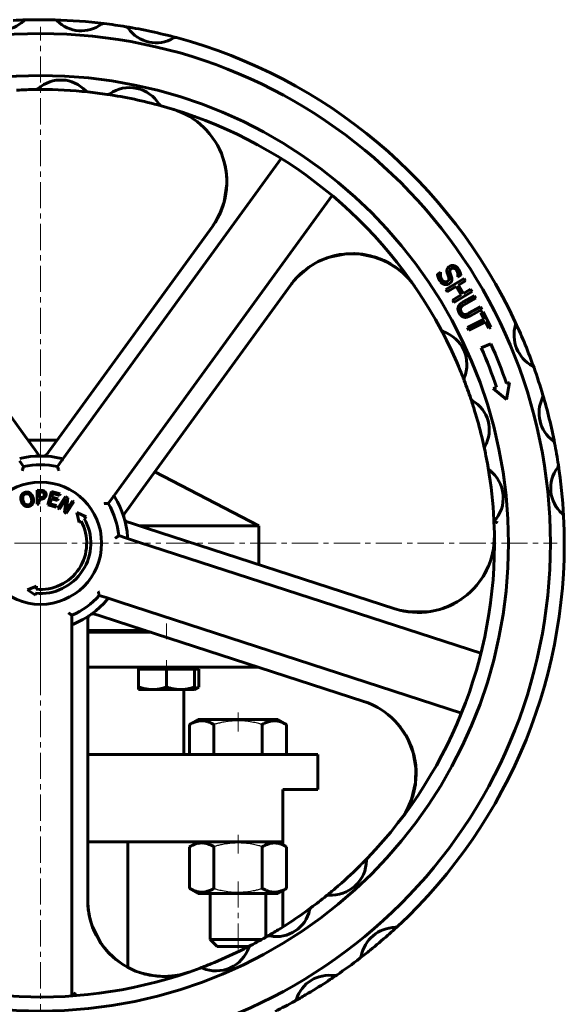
# Model space of a CAD drawing. Header units: millimetres. Extents: x -242 to 242, y -712 to 710.
# Tile 5 of 5: x -6 to 150, y 428 to 710. Entities that reach past the tile are written whole.
import ezdxf

# ---------------------------------------------------------------- set-up
doc = ezdxf.new("R2010")
doc.units = ezdxf.units.MM
for name, pattern in [('K5LT-1', [0]), ('K5LT_AXLED', [12, 7.5, -1.5, 1.5, -1.5]), ('K5LT_BASIC', [0])]:
    doc.linetypes.add(name, pattern=pattern)
doc.layers.add('Системный слой (1)', color=7, linetype='Continuous', true_color=0x6c6c6c)

# ---------------------------------------------------------------- blocks, each defined once
blk = doc.blocks.new('U5')
at = {"layer": 'Системный слой (1)', "color": 150, "linetype": 'K5LT_BASIC', "lineweight": 60, "true_color": 0x0080ff}
for p, q in [((89.96, 643.23), (89.96, 643.23)), ((89.96, 643.23), (89.97, 643.23)), ((89.97, 643.23), (89.97, 643.23)), ((89.97, 643.23), (89.98, 643.23)), ((89.98, 643.23), (90, 643.23)), ((90, 643.23), (90.04, 643.22)), ((90.04, 643.22), (90.11, 643.22)), ((90.11, 643.22), (90.25, 643.21)), ((90.25, 643.21), (90.54, 643.2)), ((90.54, 643.2), (91.11, 643.16)), ((91.11, 643.16), (92.25, 643.03)), ((80.56, 641.42), (82.38, 642.12)), ((82.38, 642.12), (84.26, 642.65)), ((84.26, 642.65), (86.18, 643.01)), ((92.25, 643.03), (94.5, 642.6)), ((94.5, 642.6), (98.71, 641.07)), ((98.71, 641.07), (102.43, 638.8))]:
    blk.add_line(p, q, dxfattribs=at)
blk = doc.blocks.new('U6')
at = {"layer": 'Системный слой (1)', "color": 150, "linetype": 'K5LT_BASIC', "lineweight": 60, "true_color": 0x0080ff}
for p, q in [((46.97, 679.19), (47.47, 678.67)), ((47.47, 678.67), (47.95, 678.14)), ((47.95, 678.14), (48.41, 677.59)), ((52.62, 669.39), (52.93, 668.08)), ((52.93, 668.08), (53.19, 666.5)), ((53.19, 666.5), (53.33, 664.91)), ((53.33, 664.91), (53.35, 664.64)), ((51.7, 655.46), (50.78, 653.5)), ((52.29, 657.06), (51.7, 655.46)), ((49.66, 651.64), (49.39, 651.26)), ((50.78, 653.5), (49.66, 651.64))]:
    blk.add_line(p, q, dxfattribs=at)
blk = doc.blocks.new('U7')
at = {"layer": 'Системный слой (1)', "color": 150, "linetype": 'K5LT_BASIC', "lineweight": 60, "true_color": 0x0080ff}
for p, q in [((52.78, 668.77), (52.47, 669.93)), ((53.24, 666.09), (52.78, 668.77)), ((53.32, 664.74), (53.24, 666.09)), ((52.6, 658.07), (53.35, 663.12)), ((53.34, 664.06), (53.32, 664.74)), ((53.35, 663.72), (53.34, 664.06)), ((53.35, 663.55), (53.35, 663.72)), ((53.36, 663.47), (53.35, 663.55)), ((53.35, 663.16), (53.36, 663.18)), ((53.35, 663.12), (53.35, 663.16)), ((53.36, 663.37), (53.36, 663.47)), ((53.36, 663.31), (53.36, 663.37)), ((53.36, 663.27), (53.36, 663.31)), ((53.36, 663.25), (53.36, 663.27)), ((53.36, 663.23), (53.36, 663.25)), ((53.36, 663.21), (53.36, 663.23)), ((53.36, 663.18), (53.36, 663.21)), ((51.37, 654.7), (52.6, 658.07)), ((49.98, 652.13), (51.37, 654.7))]:
    blk.add_line(p, q, dxfattribs=at)
blk = doc.blocks.new('U8')
at = {"layer": 'Системный слой (1)', "color": 150, "linetype": 'K5LT_BASIC', "lineweight": 60, "true_color": 0x0080ff}
for p, q in [((126.92, 551.05), (126.5, 550.38)), ((127.31, 551.73), (126.92, 551.05)), ((127.68, 552.43), (127.31, 551.73)), ((116.53, 542.07), (115.59, 541.71)), ((117.44, 542.47), (116.53, 542.07)), ((118.34, 542.92), (117.44, 542.47)), ((101.93, 541.36), (101.82, 541.39))]:
    blk.add_line(p, q, dxfattribs=at)
blk = doc.blocks.new('U11')
at = {"layer": 'Системный слой (1)', "color": 150, "linetype": 'K5LT_BASIC', "lineweight": 60, "true_color": 0x0080ff}
for p, q in [((13.57, 456.53), (13.96, 453.63)), ((13.96, 453.63), (14.8, 450.58)), ((14.8, 450.58), (17.29, 445.69)), ((17.29, 445.69), (17.3, 445.67)), ((17.3, 445.67), (17.3, 445.67)), ((17.3, 445.67), (17.31, 445.66)), ((17.31, 445.66), (17.31, 445.65)), ((17.31, 445.65), (17.31, 445.65)), ((17.31, 445.65), (17.32, 445.64)), ((17.32, 445.64), (17.33, 445.63)), ((17.33, 445.63), (17.34, 445.61)), ((17.34, 445.61), (17.34, 445.61)), ((17.34, 445.61), (17.35, 445.6)), ((17.35, 445.6), (17.35, 445.59)), ((17.35, 445.59), (17.37, 445.58)), ((17.37, 445.58), (17.39, 445.54)), ((17.39, 445.54), (17.45, 445.47)), ((17.45, 445.47), (17.56, 445.33)), ((17.56, 445.33), (17.77, 445.04)), ((17.77, 445.04), (18.2, 444.47)), ((18.2, 444.47), (19.11, 443.37)), ((19.11, 443.37), (21.17, 441.37)), ((21.17, 441.37), (23.55, 439.6)), ((23.55, 439.6), (23.59, 439.57)), ((29.01, 437.08), (32.18, 436.39)), ((32.18, 436.39), (35.42, 436.17)), ((35.42, 436.17), (38.66, 436.43))]:
    blk.add_line(p, q, dxfattribs=at)
blk = doc.blocks.new('U15')
at = {"layer": 'Системный слой (1)', "color": 150, "linetype": 'K5LT_BASIC', "lineweight": 60, "true_color": 0x0080ff}
for start, end in [(16.1727, 72), (322.4513, 16.1727)]:
    blk.add_arc((85.82, 494.28), 21.75, start, end, dxfattribs=at)
blk = doc.blocks.new('U16')
at = {"layer": 'Системный слой (1)', "color": 150, "linetype": 'K5LT_BASIC', "lineweight": 60, "true_color": 0x0080ff}
for p, q in [((127.52, 552.14), (128.22, 553.6)), ((125.83, 549.4), (126.72, 550.74)), ((126.72, 550.74), (127.52, 552.14)), ((114.88, 541.48), (115.19, 541.59)), ((115.19, 541.59), (115.81, 541.81)), ((115.81, 541.81), (117.03, 542.29)), ((117.03, 542.29), (119.36, 543.49)), ((119.36, 543.49), (120.54, 544.25)), ((102.84, 541.11), (105.72, 540.58)), ((105.72, 540.58), (111.58, 540.69)), ((111.58, 540.69), (114.34, 541.3)), ((114.34, 541.3), (114.38, 541.31)), ((114.38, 541.31), (114.4, 541.32)), ((114.4, 541.32), (114.42, 541.32)), ((114.42, 541.32), (114.44, 541.33)), ((114.44, 541.33), (114.45, 541.33)), ((114.45, 541.33), (114.48, 541.34)), ((114.48, 541.34), (114.52, 541.35)), ((114.52, 541.35), (114.57, 541.37)), ((114.57, 541.37), (114.65, 541.4)), ((114.65, 541.4), (114.73, 541.43)), ((114.73, 541.43), (114.88, 541.48))]:
    blk.add_line(p, q, dxfattribs=at)
blk = doc.blocks.new('U17')
at = {"layer": 'Системный слой (1)', "color": 150, "linetype": 'K5LT_BASIC', "lineweight": 60, "true_color": 0x0080ff}
for p, q in [((13.54, 457.12), (13.53, 457.58)), ((13.73, 454.96), (13.54, 457.12)), ((14.14, 452.83), (13.73, 454.96)), ((14.6, 451.19), (14.14, 452.83)), ((18.37, 444.23), (17.26, 445.72)), ((19.79, 442.64), (18.37, 444.23)), ((21.36, 441.2), (19.79, 442.64)), ((21.56, 441.03), (21.36, 441.2)), ((30.51, 436.69), (29.83, 436.85)), ((31.2, 436.54), (30.51, 436.69)), ((31.9, 436.42), (31.2, 436.54))]:
    blk.add_line(p, q, dxfattribs=at)
blk = doc.blocks.new('U18')
at = {"layer": 'Системный слой (1)', "color": 150, "linetype": 'K5LT_BASIC', "lineweight": 60, "true_color": 0x0080ff}
for p, q in [((102.09, 508.72), (103.15, 507.41)), ((103.15, 507.41), (104.13, 506.03)), ((104.13, 506.03), (104.98, 504.57)), ((106.71, 500.34), (107.51, 495.94)), ((107.51, 495.94), (107.42, 491.68)), ((107.34, 491.08), (107.24, 490.5)), ((107.38, 491.37), (107.34, 491.08)), ((107.4, 491.51), (107.38, 491.37)), ((107.41, 491.62), (107.4, 491.58)), ((107.4, 491.58), (107.4, 491.51)), ((107.42, 491.67), (107.41, 491.67)), ((107.41, 491.67), (107.41, 491.67)), ((107.41, 491.67), (107.41, 491.66)), ((107.41, 491.66), (107.41, 491.66)), ((107.41, 491.66), (107.41, 491.65)), ((107.41, 491.65), (107.41, 491.64)), ((107.41, 491.64), (107.41, 491.62)), ((107.42, 491.68), (107.42, 491.67)), ((107.01, 489.35), (106.36, 487.11)), ((107.24, 490.5), (107.01, 489.35)), ((106.36, 487.11), (106.36, 487.1))]:
    blk.add_line(p, q, dxfattribs=at)
blk = doc.blocks.new('U19')
at = {"layer": 'Системный слой (1)', "color": 150, "linetype": 'K5LT_BASIC', "lineweight": 60, "true_color": 0x0080ff}
for p, q in [((102.65, 508.06), (102.63, 508.09)), ((105.07, 504.41), (102.65, 508.06)), ((106.88, 499.71), (105.07, 504.41)), ((107.37, 497.23), (106.88, 499.71)), ((107.49, 495.97), (107.37, 497.23)), ((107.42, 491.68), (107.57, 494.65)), ((107.53, 495.33), (107.49, 495.97)), ((107.55, 495.02), (107.53, 495.33)), ((107.56, 494.86), (107.55, 495.02)), ((107.56, 494.78), (107.56, 494.86)), ((107.57, 494.74), (107.56, 494.78)), ((107.57, 494.72), (107.57, 494.74)), ((107.57, 494.71), (107.57, 494.72)), ((107.57, 494.7), (107.57, 494.71)), ((107.57, 494.69), (107.57, 494.7)), ((107.57, 494.68), (107.57, 494.69)), ((107.57, 494.67), (107.57, 494.68)), ((107.57, 494.68), (107.57, 494.68)), ((107.57, 494.66), (107.57, 494.67)), ((107.57, 494.67), (107.57, 494.67)), ((107.57, 494.67), (107.57, 494.67)), ((107.57, 494.65), (107.57, 494.66)), ((107.57, 494.66), (107.57, 494.66)), ((106.27, 486.87), (107.42, 491.68)), ((105.32, 484.64), (106.27, 486.87))]:
    blk.add_line(p, q, dxfattribs=at)
blk = doc.blocks.new('U20')
at = {"layer": 'Системный слой (1)', "color": 150, "linetype": 'K5LT_BASIC', "lineweight": 60, "true_color": 0x0080ff}
for p, q in [((87.52, 643.17), (82.77, 642.25)), ((91.11, 643.15), (87.52, 643.17)), ((96.49, 642), (91.11, 643.15)), ((79.54, 640.94), (76.86, 639.35)), ((80.96, 641.59), (79.54, 640.94)), ((81.69, 641.88), (80.96, 641.59)), ((82.06, 642.01), (81.69, 641.88)), ((82.25, 642.07), (82.06, 642.01)), ((82.34, 642.1), (82.25, 642.07)), ((82.38, 642.12), (82.34, 642.1)), ((82.41, 642.13), (82.38, 642.12)), ((82.42, 642.13), (82.41, 642.13)), ((82.43, 642.13), (82.42, 642.13)), ((82.44, 642.14), (82.43, 642.14)), ((82.43, 642.14), (82.43, 642.13)), ((82.43, 642.13), (82.43, 642.13)), ((82.45, 642.14), (82.44, 642.14)), ((82.44, 642.14), (82.44, 642.14)), ((82.44, 642.14), (82.44, 642.14)), ((82.44, 642.14), (82.44, 642.14)), ((82.46, 642.14), (82.45, 642.14)), ((82.45, 642.14), (82.45, 642.14)), ((82.51, 642.16), (82.46, 642.15)), ((82.46, 642.15), (82.46, 642.14)), ((82.55, 642.17), (82.51, 642.16)), ((82.6, 642.19), (82.55, 642.17)), ((82.65, 642.21), (82.6, 642.19)), ((82.69, 642.22), (82.65, 642.21)), ((82.77, 642.25), (82.69, 642.22)), ((97.68, 641.54), (96.82, 641.88)), ((100.18, 640.3), (97.68, 641.54)), ((76.86, 639.35), (73.42, 636.38)), ((101.76, 639.29), (100.18, 640.3)), ((103.93, 637.54), (101.76, 639.29))]:
    blk.add_line(p, q, dxfattribs=at)
blk = doc.blocks.new('U21')
at = {"layer": 'Системный слой (1)', "color": 150, "linetype": 'K5LT_BASIC', "lineweight": 60, "true_color": 0x0080ff}
for p, q in [((44.89, 518.85), (45.3, 519.06)), ((44.06, 518.51), (44.48, 518.66)), ((44.48, 518.66), (44.89, 518.85))]:
    blk.add_line(p, q, dxfattribs=at)
blk = doc.blocks.new('U24')
at = {"layer": 'Системный слой (1)', "color": 150, "linetype": 'K5LT_BASIC', "lineweight": 60, "true_color": 0x0080ff}
for p, q in [((56.57, 444.75), (50.57, 444.75)), ((59.66, 444.75), (56.57, 444.75))]:
    blk.add_line(p, q, dxfattribs=at)
blk = doc.blocks.new('U25')
at = {"layer": 'Системный слой (1)', "color": 150, "linetype": 'K5LT_BASIC', "lineweight": 60, "true_color": 0x0080ff}
for p, q in [((56.57, 446.75), (48.57, 446.75)), ((63.39, 446.75), (56.57, 446.75))]:
    blk.add_line(p, q, dxfattribs=at)
blk = doc.blocks.new('U28')
at = {"layer": 'Системный слой (1)', "color": 150, "linetype": 'K5LT_BASIC', "lineweight": 60, "true_color": 0x0080ff}
for p, q in [((-34.7, 534.75), (-14.47, 534.75)), ((13.53, 534.75), (31.65, 534.75))]:
    blk.add_line(p, q, dxfattribs=at)
blk = doc.blocks.new('U29')
at = {"layer": 'Системный слой (1)', "color": 150, "linetype": 'K5LT_BASIC', "lineweight": 60, "true_color": 0x0080ff}
for p, q in [((-62.5, 524.75), (-14.47, 524.75)), ((13.53, 524.75), (62.43, 524.75))]:
    blk.add_line(p, q, dxfattribs=at)
blk = doc.blocks.new('U30')
at = {"layer": 'Системный слой (1)', "color": 150, "linetype": 'K5LT_BASIC', "lineweight": 60, "true_color": 0x0080ff}
for p, q in [((-79.37, 499.75), (-14.47, 499.75)), ((13.53, 499.75), (79.38, 499.75))]:
    blk.add_line(p, q, dxfattribs=at)
blk = doc.blocks.new('U31')
at = {"layer": 'Системный слой (1)', "color": 150, "linetype": 'K5LT_BASIC', "lineweight": 60, "true_color": 0x0080ff}
for p, q in [((-33.16, 535.25), (-14.47, 535.25)), ((13.53, 535.25), (30.11, 535.25))]:
    blk.add_line(p, q, dxfattribs=at)
blk = doc.blocks.new('U33')
at = {"layer": 'Системный слой (1)', "color": 150, "linetype": 'K5LT_BASIC', "lineweight": 60, "true_color": 0x0080ff}
blk.add_line((25, 438.74), (25, 474.75), dxfattribs=at)
blk = doc.blocks.new('U34')
at = {"layer": 'Системный слой (1)', "color": 150, "linetype": 'K5LT_BASIC', "lineweight": 60, "true_color": 0x0080ff}
for p, q in [((-3.55, 589.75), (0, 589.75)), ((0, 589.75), (4.71, 589.75))]:
    blk.add_line(p, q, dxfattribs=at)
blk = doc.blocks.new('U35')
at = {"layer": 'Системный слой (1)', "color": 150, "linetype": 'K5LT_BASIC', "lineweight": 60, "true_color": 0x0080ff}
for p, q in [((-69.38, 474.75), (-14.47, 474.75)), ((13.53, 474.75), (69.37, 474.75))]:
    blk.add_line(p, q, dxfattribs=at)
blk = doc.blocks.new('U38')
at = {"layer": 'Системный слой (1)', "color": 150, "linetype": 'K5LT_BASIC', "lineweight": 60, "true_color": 0x0080ff}
for p, q in [((-62.5, 565.25), (-31.44, 565.25)), ((28.39, 565.25), (62.5, 565.25))]:
    blk.add_line(p, q, dxfattribs=at)
blk = doc.blocks.new('U39')
at = {"layer": 'Системный слой (1)', "color": 150, "linetype": 'K5LT_BASIC', "lineweight": 60, "true_color": 0x0080ff}
for p, q in [((69.37, 473.94), (69.37, 474.75)), ((69.37, 450.31), (69.37, 460.76))]:
    blk.add_line(p, q, dxfattribs=at)
blk = doc.blocks.new('U47')
at = {"layer": 'Системный слой (1)', "color": 30, "linetype": 'K5LT_AXLED', "lineweight": 18, "true_color": 0xff8000}
for q in [(0, 708.25), (-148, 560.25), (148, 560.25), (0, 412.25)]:
    blk.add_line((0, 560.25), q, dxfattribs=at)

msp = doc.modelspace()

# ---------------------------------------------------------------- linework, layer by layer
at = {"layer": 'Системный слой (1)', "color": 150, "linetype": 'K5LT_BASIC', "lineweight": 60, "true_color": 0x0080ff}
for p, q in [((68.95, 670.46), (8.5, 587.27)), ((23.07, 576.69), (83.51, 659.88)), ((-4.48, 591.04), (-48.25, 651.28)), ((49.21, 651), (5.24, 590.48)), ((113.67, 637.36), (114.52, 637.92)), ((114.52, 637.92), (114.55, 637.87)), ((116.89, 636.42), (116.52, 637.5)), ((116.08, 632.99), (121.3, 636.15)), ((119.56, 636.55), (119.53, 636.6)), ((120.37, 637.08), (119.56, 636.55)), ((121.72, 635.46), (119.67, 634.22)), ((121.3, 636.15), (121.72, 635.46)), ((27.9, 574.02), (71.67, 634.27)), ((116.5, 632.3), (116.08, 632.99)), ((119.06, 633.84), (116.5, 632.3)), ((123.59, 632.36), (118.37, 629.2)), ((120.51, 631.44), (119.06, 633.84)), ((119.67, 634.22), (121.13, 631.81)), ((121.13, 631.81), (123.17, 633.05)), ((123.17, 633.05), (123.59, 632.36)), ((117.95, 629.9), (120.51, 631.44)), ((118.37, 629.2), (117.95, 629.9)), ((120.96, 629.3), (124.3, 631.14)), ((124.69, 630.43), (121.35, 628.59)), ((124.3, 631.14), (124.69, 630.43)), ((122.68, 626.14), (126.03, 627.98)), ((126.43, 627.27), (123.09, 625.43)), ((126.03, 627.98), (126.43, 627.27)), ((126.14, 626.27), (126.79, 626.59)), ((127.06, 624.44), (126.14, 626.27)), ((126.79, 626.59), (128.99, 622.21)), ((122.25, 622.03), (127.06, 624.44)), ((127.42, 623.71), (122.62, 621.3)), ((128.34, 621.88), (127.42, 623.71)), ((114.72, 621.41), (114.72, 621.39)), ((122.62, 621.3), (122.25, 622.03)), ((128.99, 622.21), (128.34, 621.88)), ((126.21, 616.2), (128.95, 617.42)), ((121.35, 606.88), (121.35, 606.87)), ((129.61, 604.56), (130.62, 604.94)), ((133.46, 601.41), (129.61, 604.56)), ((133.44, 605.99), (134.3, 606.31)), ((134.3, 606.31), (133.46, 601.41)), ((123.23, 601.64), (123.26, 601.57)), ((-1.61, 587.08), (-4.48, 591.04)), ((5.24, 590.48), (2.37, 586.53)), ((-0.27, 585.25), (-1.61, 587.08)), ((8.5, 587.27), (6.03, 583.86)), ((127.15, 587.33), (127.15, 587.3)), ((1.77, 585.7), (1.73, 585.65)), ((2.37, 586.53), (1.77, 585.7)), ((-4.84, 582.22), (-6.03, 583.86)), ((6.03, 583.86), (4.84, 582.22)), ((128.2, 581.83), (128.2, 581.83)), ((128.2, 581.82), (128.2, 581.82)), ((128.2, 581.82), (128.2, 581.82)), ((32.76, 580.72), (62.5, 565.25)), ((20.59, 573.28), (23.07, 576.69)), ((-0.97, 571.43), (-0.92, 575.43)), ((-0.92, 575.43), (0.09, 575.41)), ((-0.42, 572.91), (-0.44, 571.42)), ((0.03, 572.91), (-0.42, 572.91)), ((-0.39, 574.96), (-0.41, 573.36)), ((-0.41, 573.36), (-0.05, 573.36)), ((0.05, 574.95), (-0.39, 574.96)), ((2.05, 571.28), (3.18, 575.12)), ((3.11, 573.01), (2.69, 571.59)), ((4.87, 572.49), (3.11, 573.01)), ((3.18, 575.12), (5.58, 574.42)), ((3.55, 574.52), (3.24, 573.47)), ((3.24, 573.47), (5.01, 572.95)), ((5.44, 573.96), (3.55, 574.52)), ((5.01, 572.95), (4.87, 572.49)), ((4.98, 570.34), (7.19, 573.68)), ((7.3, 572.94), (5.39, 570.07)), ((5.58, 574.42), (5.44, 573.96)), ((6.87, 569.09), (7.3, 572.94)), ((7.19, 573.68), (7.82, 573.26)), ((7.82, 573.26), (7.41, 569.73)), ((19.4, 571.64), (20.59, 573.28)), ((25.02, 570.07), (27.9, 574.02)), ((-0.44, 571.42), (-0.97, 571.43)), ((4.45, 570.58), (2.05, 571.28)), ((2.69, 571.59), (4.58, 571.03)), ((4.58, 571.03), (4.45, 570.58)), ((5.39, 570.07), (4.98, 570.34)), ((9.57, 572.1), (7.36, 568.76)), ((7.41, 569.73), (9.16, 572.37)), ((9.16, 572.37), (9.57, 572.1)), ((24.09, 568.78), (25.02, 570.07)), ((7.36, 568.76), (6.87, 569.09)), ((10.39, 569.03), (13.06, 567.79)), ((11.03, 566.16), (10.39, 569.03)), ((13.06, 567.79), (12.52, 567.35)), ((23.99, 568.65), (24.09, 568.78)), ((11.59, 566.61), (11.03, 566.16)), ((24.76, 566.43), (24.69, 566.45)), ((25.72, 566.12), (24.76, 566.43)), ((30.37, 564.61), (25.72, 566.12)), ((101.51, 541.49), (30.37, 564.61)), ((62.5, 554.17), (62.5, 565.25)), ((24.32, 561.81), (22.39, 562.44)), ((28.32, 560.51), (24.32, 561.81)), ((126.12, 528.73), (28.32, 560.51)), ((-3.77, 546.93), (-1.18, 547.97)), ((-1.18, 547.97), (-1.28, 547.09)), ((-1.47, 545.35), (-3.77, 546.93)), ((-1.41, 545.92), (-1.47, 545.35)), ((16.83, 545.32), (18.76, 544.69)), ((18.76, 544.69), (22.76, 543.39)), ((22.76, 543.39), (120.56, 511.61)), ((9, 537.6), (9, 539.63)), ((15.4, 540.03), (15.56, 539.98)), ((15.56, 539.98), (17.07, 539.49)), ((17.07, 539.49), (21.72, 537.98)), ((9, 533.4), (9, 537.6)), ((13.53, 538.62), (13.53, 538.69)), ((13.53, 537.6), (13.53, 538.62)), ((13.53, 532.71), (13.53, 537.6)), ((21.72, 537.98), (92.55, 514.96)), ((9, 430.56), (9, 533.4)), ((31.06, 534.75), (31.06, 534.94)), ((13.53, 457.91), (13.53, 532.71)), ((28.06, 524.75), (28.06, 524.15)), ((44.06, 524.75), (44.06, 524.15)), ((28.06, 524.15), (28.06, 519.06)), ((28.06, 524.15), (32.06, 524.15)), ((32.06, 524.15), (36.06, 524.15)), ((36.06, 524.15), (40.06, 524.15)), ((36.06, 524.15), (36.06, 519.06)), ((40.06, 524.15), (44.06, 524.15)), ((44.06, 524.15), (44.06, 519.06)), ((44.06, 524.15), (45.3, 524.15)), ((45.3, 524.15), (45.3, 519.06)), ((28.06, 518.35), (28.06, 519.06)), ((44.06, 519.06), (44.06, 518.35)), ((45.3, 519.06), (44.06, 518.35)), ((28.06, 518.35), (32.06, 518.35)), ((32.06, 518.35), (40.06, 518.35)), ((40.06, 518.35), (44.06, 518.35)), ((41, 499.75), (41, 518.35)), ((42.71, 508.33), (45.17, 509.75)), ((42.71, 499.75), (42.71, 508.33)), ((67.97, 509.75), (45.17, 509.75)), ((49.64, 499.75), (49.64, 508.33)), ((63.5, 499.75), (63.5, 508.33)), ((70.42, 508.33), (67.97, 509.75)), ((70.42, 499.75), (70.42, 508.33)), ((79.38, 489.75), (79.38, 499.75)), ((69.37, 474.75), (69.37, 489.75)), ((69.37, 489.75), (79.38, 489.75)), ((45.17, 474.75), (42.71, 473.33)), ((67.97, 474.75), (70.42, 473.33)), ((42.71, 473.33), (42.71, 461.37)), ((49.64, 473.33), (49.64, 461.37)), ((63.5, 473.33), (63.5, 461.37)), ((70.42, 473.33), (70.42, 461.37)), ((93.61, 470.05), (93.57, 470)), ((42.71, 461.37), (45.17, 459.95)), ((45.17, 459.95), (67.97, 459.95)), ((48.57, 459.95), (48.57, 446.75)), ((64.57, 459.95), (64.57, 447.42)), ((70.42, 461.37), (67.97, 459.95)), ((81.85, 459.25), (81.84, 459.24)), ((77.45, 455.84), (77.39, 455.8)), ((48.57, 446.75), (50.57, 444.75)), ((65.08, 447.71), (65.02, 447.68)), ((60.14, 445), (60.08, 444.97)), ((45.69, 438.54), (45.67, 438.54)), ((38.66, 436.43), (38.66, 436.43))]:
    msp.add_line(p, q, dxfattribs=at)
at = {"layer": 'Системный слой (1)', "color": 30, "linetype": 'K5LT_AXLED', "lineweight": 18, "true_color": 0xff8000}
for p, q in [((0, 582.75), (0, 591.75)), ((0, 533.25), (0, 567.25)), ((0, 522.75), (0, 536.75)), ((36.06, 537.25), (36.06, 532.75)), ((36.06, 526.75), (36.06, 522.15)), ((56.57, 511.75), (56.57, 506.33)), ((56.57, 476.75), (56.57, 471.33)), ((56.57, 463.37), (56.57, 442.75))]:
    msp.add_line(p, q, dxfattribs=at)
at = {"layer": 'Системный слой (1)', "color": 150, "linetype": 'K5LT_BASIC', "lineweight": 60, "true_color": 0x0080ff}
msp.add_circle((0, 560.25), 17.5, dxfattribs=at)
for centre, radius, start, end in [((-11.74, 717.32), 10.15, 235.2993, 313.2525), ((0, 560.25), 150, 91.5778, 93.0115), ((-4.1, 709.19), 1, 91.5778, 133.2525), ((0, 560.25), 150, 90, 91.5778), ((0, 560.25), 150, 88.445, 90), ((0, 560.25), 150, 83.0315, 88.445), ((4.04, 709.2), 1, 45.4598, 88.445), ((4.04, 709.2), 1, 45.4598, 88.445), ((11.68, 716.95), 9.88, 225.4598, 306.0167), ((18.08, 708.15), 1, 83.0315, 126.0167), ((0, 560.25), 150, 80.6096, 83.0315), ((24.31, 707.25), 1, 34.4355, 80.6096), ((0, 560.25), 150, 74.9657, 80.6096), ((0, 560.25), 146, 90, 180), ((0, 560.25), 146, 180, 90), ((33.12, 713.3), 9.69, 214.4355, 301.1398), ((38.65, 704.15), 1, 74.9657, 121.1398), ((0, 560.25), 150, 24.9739, 74.9657), ((0, 560.25), 134, 90, 180), ((0, 560.25), 134, 180, 90), ((5.83, 683.33), 9.65, 42.5621, 132.0138), ((0, 560.25), 130, 90.5662, 93.0143), ((-1.29, 691.24), 1, 270.5662, 312.0138), ((0, 560.25), 130, 90, 90.5662), ((0, 560.25), 130, 84.0097, 90), ((13.67, 690.53), 1, 222.5621, 264.0097), ((13.67, 690.53), 1, 222.5621, 264.0097), ((0, 560.25), 130, 81.5548, 84.0097), ((19.24, 689.83), 1, 261.5548, 304.7165), ((0, 560.25), 130, 74.5678, 81.5548), ((25.49, 680.81), 9.98, 31.4061, 124.7165), ((34.86, 686.53), 1, 211.4061, 254.5678), ((34.86, 686.53), 1, 211.4061, 254.5678), ((0, 560.25), 130, 28.0629, 74.5678), ((31.61, 663.78), 21.75, 324, 73.0201), ((89.26, 621.49), 21.75, 34.4513, 144), ((135.07, 623.16), 1, 343.2993, 24.9739), ((135.07, 623.16), 1, 4.1499, 24.9739), ((0, 560.25), 150, 19.5778, 24.9739), ((115.6, 621.88), 1, 208.0629, 251.4604), ((0, 560.25), 130, 26.6031, 28.0629), ((115.6, 621.88), 1, 208.0629, 251.4604), ((112.09, 611.42), 10.02, 337.6168, 71.4604), ((145.75, 619.95), 10.15, 163.2993, 241.2525), ((0, 560.25), 130, 22.4741, 26.6031), ((0, 560.25), 138.06, 18.8866, 23.9078), ((0, 560.25), 141.06, 18.9201, 23.9078), ((0, 560.25), 130, 21.0143, 22.4741), ((140.39, 610.18), 1, 19.5778, 61.2525), ((140.39, 610.18), 1, 40.4284, 61.2525), ((0, 560.25), 150, 16.445, 19.5778), ((122.29, 607.23), 1, 157.6168, 201.0143), ((0, 560.25), 130, 18.5662, 21.0143), ((0, 560.25), 130, 16.9903, 18.5662), ((124.18, 601.96), 1, 198.5662, 240.0138), ((124.18, 601.96), 1, 219.2807, 240.0138), ((118.86, 592.74), 9.65, 330.5621, 60.0138), ((152.64, 597.57), 9.88, 153.4598, 234.0167), ((142.9, 602.43), 1, 333.4598, 16.445), ((0, 560.25), 150, 11.0315, 16.445), ((0, 560.25), 130, 13.5856, 16.9903), ((0, 560.25), 130, 12.0097, 13.5856), ((146.25, 588.76), 1, 11.0315, 54.0167), ((128.13, 587.51), 1, 150.5621, 192.0097), ((128.13, 587.51), 1, 171.2765, 192.0097), ((0, 560.25), 130, 9.5548, 12.0097), ((0, 560.25), 150, 8.6096, 11.0315), ((0, 560.25), 25, 76.193, 103.807), ((0.92, 586.23), 1, 267.9726, 324), ((0, 560.25), 22.5, 77.5782, 102.4218), ((0, 560.25), 130, 2.9388, 9.5539), ((129.18, 581.99), 1, 189.5548, 232.7165), ((122.53, 573.26), 9.98, 317.175, 52.7165), ((155.79, 576.04), 9.69, 142.4355, 229.1398), ((147.32, 582.56), 1, 322.4355, 8.6096), ((0, 560.25), 150, 2.9657, 8.6096), ((0, 560.25), 25, 4.193, 31.807), ((0, 560.25), 22.5, 5.5782, 30.4218), ((0, 560.25), 14.39, 264.3949, 29.5705), ((24.8, 568.06), 1, 144, 197.4838), ((25, 567.4), 1, 195.9726, 252), ((0, 560.25), 150, 312.9739, 2.9657), ((148.8, 567.96), 1, 2.9657, 49.1398), ((0, 560.25), 13.22, 264.4513, 28.7421), ((0, 560.25), 130, 316.0629, 2.7467), ((0, 560.25), 130, 2.7467, 2.9388), ((108.23, 562.18), 21.75, 252, 1.0201), ((0, 560.25), 22.5, 293.5782, 318.4218), ((0, 560.25), 25, 292.193, 319.807), ((14.53, 538.69), 1, 123.9726, 180), ((15.09, 539.08), 1, 72, 125.4838), ((83.31, 469.46), 10.02, 265.6168, 359.4604), ((0, 560.25), 130, 314.6031, 316.0629), ((94.33, 469.35), 1, 136.0629, 179.4604), ((0, 560.25), 130, 310.4741, 314.6031), ((0, 560.25), 130, 309.0143, 310.4741), ((35.28, 457.91), 21.75, 180, 289.0201), ((0, 560.25), 130, 306.5662, 309.0143), ((82.47, 458.46), 1, 85.6168, 129.0143), ((67.63, 457.25), 9.65, 258.5621, 348.0138), ((0, 560.25), 130, 304.9903, 306.5662), ((78.04, 455.03), 1, 126.5662, 168.0138), ((78.04, 455.03), 1, 147.2807, 168.0138), ((0, 560.25), 130, 301.5856, 304.9903), ((0, 560.25), 130, 300.0097, 301.5856), ((101.82, 440.08), 10.15, 91.2993, 169.2525), ((0, 560.25), 150, 311.5402, 312.9739), ((101.57, 451.23), 1, 271.2993, 312.9739), ((0, 560.25), 130, 297.5548, 300.0097), ((65.52, 446.81), 1, 78.5621, 120.0097), ((65.52, 446.81), 1, 78.5621, 120.0097), ((0, 560.25), 150, 309.0115, 311.5402), ((0, 560.25), 130, 244.0629, 290.5678), ((50.24, 447.73), 9.98, 247.4061, 340.7165), ((0, 560.25), 130, 292.04, 296.0826), ((0, 560.25), 130, 296.0826, 297.5548), ((60.6, 444.11), 1, 117.5548, 160.7165), ((0, 560.25), 150, 307.5778, 309.0115), ((0, 560.25), 150, 304.445, 307.5778), ((90.87, 442.16), 1, 307.5778, 349.2525), ((90.87, 442.16), 1, 328.4284, 349.2525), ((0, 560.25), 130, 290.5678, 292.04), ((46.02, 437.6), 1, 67.4061, 110.5678), ((46.02, 437.6), 1, 67.4061, 110.5678), ((82.66, 426.61), 9.88, 81.4598, 162.0167), ((0, 560.25), 150, 300.4034, 303.0732), ((0, 560.25), 150, 303.0732, 304.445), ((84.28, 437.37), 1, 261.4598, 304.445), ((0, 560.25), 150, 240.9739, 290.9657), ((0, 560.25), 150, 296.6096, 299.0315), ((0, 560.25), 150, 299.0315, 300.4034), ((72.31, 429.97), 1, 299.0315, 342.0167)]:
    msp.add_arc(centre, radius, start, end, dxfattribs=at)
for points, knots in [([(71.67, 634.27), (71.92, 634.63), (72.19, 634.97), (72.75, 635.64), (73.04, 635.97), (73.63, 636.61), (73.94, 636.92), (74.27, 637.24), (74.28, 637.25), (74.36, 637.32), (74.42, 637.38), (74.5, 637.45), (74.52, 637.47), (74.55, 637.5), (74.56, 637.5), (74.56, 637.51), (74.57, 637.51), (74.57, 637.52), (74.57, 637.52), (74.58, 637.52), (74.58, 637.53), (74.58, 637.53), (74.59, 637.53), (74.59, 637.54), (74.6, 637.55), (74.61, 637.55), (74.61, 637.55), (74.61, 637.55)], [0, 0, 0, 0, 5.2, 5.2, 10.4, 10.4, 15.6, 15.6, 15.813511, 15.813511, 16.824275, 16.824275, 17.154107, 17.154107, 17.261738, 17.261738, 17.29686, 17.29686, 17.331982, 17.331982, 17.357415, 17.357415, 17.403437, 17.403437, 17.493058, 17.493058, 17.501107, 17.501107, 17.501107, 17.501107]), ([(6.15, 584.03), (6.17, 584.05), (6.19, 584.08), (6.24, 584.16), (6.27, 584.22), (6.29, 584.31), (6.29, 584.35), (6.25, 584.41), (6.22, 584.43), (6.12, 584.48), (6.05, 584.51), (5.97, 584.53)], [0.2612098, 0.2612098, 0.2612098, 0.2612098, 0.2721336, 0.2721336, 0.3027367, 0.3027367, 0.3276386, 0.3276386, 0.3516523, 0.3516523, 0.3825611, 0.3825611, 0.3825611, 0.3825611]), ([(-5.26, 581.1), (-5.26, 581.1), (-5.26, 581.1), (-5.22, 581.2), (-5.18, 581.3), (-5.11, 581.49), (-5.08, 581.58), (-5, 581.79), (-4.96, 581.89), (-4.9, 582.06), (-4.88, 582.12), (-4.85, 582.2), (-4.84, 582.22), (-4.84, 582.22)], [-0.0005397, -0.0005397, -0.0005397, -0.0005397, 0, 0, 0.0314048, 0.0314048, 0.0621135, 0.0621135, 0.1044772, 0.1044772, 0.1403771, 0.1403771, 0.1735591, 0.1735591, 0.1735591, 0.1735591]), ([(4.84, 582.22), (4.84, 582.22), (4.85, 582.2), (4.88, 582.12), (4.9, 582.06), (4.96, 581.89), (5, 581.79), (5.08, 581.58), (5.11, 581.49), (5.18, 581.3), (5.22, 581.2), (5.26, 581.1), (5.26, 581.1), (5.26, 581.1)], [0, 0, 0, 0, 0.0329948, 0.0329948, 0.0686923, 0.0686923, 0.1108171, 0.1108171, 0.1413526, 0.1413526, 0.1725803, 0.1725803, 0.173117, 0.173117, 0.173117, 0.173117]), ([(128.2, 581.83), (128.2, 581.83), (128.2, 581.82), (128.28, 581.35), (128.44, 580.88), (128.69, 580.52)], [-0.0003959, -0.0003959, -0.0003959, -0.0003959, 0, 0, 0.2027972, 0.2027972, 0.2027972, 0.2027972]), ([(128.36, 581.42), (128.36, 581.43), (128.35, 581.45), (128.33, 581.46), (128.33, 581.47), (128.32, 581.48), (128.32, 581.48), (128.32, 581.49), (128.32, 581.49), (128.31, 581.5), (128.31, 581.5), (128.31, 581.5), (128.31, 581.51), (128.3, 581.52), (128.3, 581.53), (128.29, 581.54), (128.29, 581.54), (128.29, 581.55), (128.29, 581.55), (128.28, 581.56), (128.28, 581.57), (128.27, 581.58), (128.27, 581.58), (128.27, 581.59), (128.27, 581.59), (128.27, 581.59), (128.27, 581.6), (128.26, 581.6), (128.26, 581.6), (128.26, 581.6), (128.26, 581.6), (128.26, 581.6)], [1.372408, 1.372408, 1.372408, 1.372408, 4.154101, 4.154101, 5.316972, 5.316972, 6.157145, 6.157145, 6.549256, 6.549256, 6.941367, 6.941367, 7.781614, 7.781614, 9.294032, 9.294032, 9.630823, 9.630823, 10.565604, 10.565604, 11.500386, 11.500386, 12.435168, 12.435168, 12.737675, 12.737675, 13.211697, 13.211697, 13.36995, 13.36995, 13.515403, 13.515403, 13.515403, 13.515403]), ([(128.58, 581.2), (128.62, 581.17), (128.66, 581.14), (128.74, 581.07), (128.78, 581.04), (128.86, 580.97), (128.9, 580.94), (128.96, 580.89), (128.98, 580.88), (129, 580.86), (129.01, 580.85), (129.03, 580.84), (129.03, 580.83), (129.06, 580.81), (129.08, 580.79), (129.13, 580.75), (129.16, 580.72), (129.2, 580.69)], [0, 0, 0, 0, 2.8, 2.8, 5.6, 5.6, 8.4, 8.4, 9.421271, 9.421271, 10.000461, 10.000461, 10.579652, 10.579652, 11.696649, 11.696649, 14, 14, 14, 14]), ([(21.25, 573.43), (21.2, 573.5), (21.15, 573.57), (21.07, 573.64), (21.03, 573.66), (20.96, 573.67), (20.92, 573.66), (20.84, 573.61), (20.8, 573.56), (20.74, 573.49), (20.73, 573.47), (20.72, 573.45)], [0.0004272, 0.0004272, 0.0004272, 0.0004272, 0.0326012, 0.0326012, 0.0584822, 0.0584822, 0.0834597, 0.0834597, 0.1125056, 0.1125056, 0.1214865, 0.1214865, 0.1214865, 0.1214865]), ([(18.2, 571.69), (18.2, 571.69), (18.21, 571.69), (18.31, 571.69), (18.42, 571.69), (18.62, 571.68), (18.72, 571.67), (18.93, 571.66), (19.05, 571.66), (19.23, 571.65), (19.29, 571.65), (19.38, 571.64), (19.4, 571.64), (19.4, 571.64)], [-0.0005397, -0.0005397, -0.0005397, -0.0005397, 0, 0, 0.0314048, 0.0314048, 0.0621135, 0.0621135, 0.1044772, 0.1044772, 0.1403771, 0.1403771, 0.1735591, 0.1735591, 0.1735591, 0.1735591]), ([(130.87, 566.12), (130.87, 566.12), (130.87, 566.12), (130.79, 566.15), (130.71, 566.17), (130.56, 566.23), (130.49, 566.25), (130.3, 566.32), (130.2, 566.35), (130.03, 566.42), (129.96, 566.44), (129.87, 566.47), (129.85, 566.48), (129.85, 566.48)], [-0.0004809, -0.0004809, -0.0004809, -0.0004809, 0, 0, 0.0242945, 0.0242945, 0.0484652, 0.0484652, 0.0894026, 0.0894026, 0.1271905, 0.1271905, 0.1634718, 0.1634718, 0.1634718, 0.1634718]), ([(22.39, 562.44), (22.39, 562.44), (22.38, 562.42), (22.31, 562.37), (22.26, 562.33), (22.12, 562.22), (22.03, 562.14), (21.86, 562.01), (21.78, 561.95), (21.62, 561.82), (21.54, 561.76), (21.45, 561.69), (21.45, 561.69), (21.45, 561.69)], [0, 0, 0, 0, 0.0329948, 0.0329948, 0.0686923, 0.0686923, 0.1108171, 0.1108171, 0.1413526, 0.1413526, 0.1725803, 0.1725803, 0.173117, 0.173117, 0.173117, 0.173117]), ([(24.52, 561.75), (24.56, 561.73), (24.61, 561.72), (24.71, 561.7), (24.77, 561.69), (24.85, 561.71), (24.88, 561.73), (24.92, 561.8), (24.93, 561.84), (24.94, 561.95), (24.94, 562.01), (24.93, 562.08)], [0.2609281, 0.2609281, 0.2609281, 0.2609281, 0.279267, 0.279267, 0.3079702, 0.3079702, 0.3325863, 0.3325863, 0.3573608, 0.3573608, 0.3836998, 0.3836998, 0.3836998, 0.3836998]), ([(16.51, 546.47), (16.51, 546.47), (16.51, 546.47), (16.54, 546.37), (16.57, 546.27), (16.62, 546.07), (16.65, 545.98), (16.71, 545.77), (16.74, 545.66), (16.79, 545.49), (16.8, 545.42), (16.83, 545.34), (16.83, 545.32), (16.83, 545.32)], [-0.0005397, -0.0005397, -0.0005397, -0.0005397, 0, 0, 0.0314048, 0.0314048, 0.0621135, 0.0621135, 0.1044772, 0.1044772, 0.1403771, 0.1403771, 0.1735591, 0.1735591, 0.1735591, 0.1735591]), ([(19.1, 544.12), (19.16, 544.19), (19.2, 544.25), (19.25, 544.35), (19.26, 544.39), (19.24, 544.46), (19.22, 544.49), (19.14, 544.55), (19.09, 544.58), (19, 544.61), (18.98, 544.62), (18.96, 544.63)], [0.0004272, 0.0004272, 0.0004272, 0.0004272, 0.0325987, 0.0325987, 0.058481, 0.058481, 0.083445, 0.083445, 0.1124434, 0.1124434, 0.1214845, 0.1214845, 0.1214845, 0.1214845]), ([(9, 539.63), (9, 539.63), (8.98, 539.64), (8.91, 539.69), (8.85, 539.72), (8.71, 539.82), (8.61, 539.89), (8.43, 540.01), (8.35, 540.06), (8.18, 540.17), (8.09, 540.23), (8, 540.29), (8, 540.29), (8, 540.29)], [0, 0, 0, 0, 0.0329948, 0.0329948, 0.0686923, 0.0686923, 0.1108171, 0.1108171, 0.1413526, 0.1413526, 0.1725803, 0.1725803, 0.173117, 0.173117, 0.173117, 0.173117]), ([(9, 537.39), (9, 537.34), (9, 537.29), (9.01, 537.18), (9.03, 537.13), (9.08, 537.06), (9.11, 537.04), (9.18, 537.03), (9.23, 537.03), (9.33, 537.06), (9.39, 537.08), (9.44, 537.1)], [0.2644477, 0.2644477, 0.2644477, 0.2644477, 0.2874001, 0.2874001, 0.3185311, 0.3185311, 0.3455736, 0.3455736, 0.3733164, 0.3733164, 0.4002737, 0.4002737, 0.4002737, 0.4002737]), ([(28.06, 519.06), (28.35, 518.97), (28.8, 518.83), (29.41, 518.67), (29.94, 518.56), (30.53, 518.46), (31.17, 518.38), (31.68, 518.35), (31.98, 518.35), (32.06, 518.35)], [0, 0, 0, 0, 2.192924, 3.442239, 4.622177, 6.201933, 7.827902, 9.371826, 10, 10, 10, 10]), ([(32.06, 518.35), (32.31, 518.35), (32.78, 518.37), (33.5, 518.44), (34.15, 518.55), (34.95, 518.73), (35.57, 518.9), (36.01, 519.05), (36.06, 519.06)], [0, 0, 0, 0, 1.628328, 3.149686, 4.815083, 5.952472, 8.617534, 9, 9, 9, 9]), ([(36.06, 519.06), (36.35, 518.97), (36.8, 518.83), (37.41, 518.67), (37.94, 518.56), (38.53, 518.46), (39.17, 518.38), (39.68, 518.35), (39.98, 518.35), (40.06, 518.35)], [0, 0, 0, 0, 2.192924, 3.442239, 4.622177, 6.201933, 7.827902, 9.371826, 10, 10, 10, 10]), ([(40.06, 518.35), (40.31, 518.35), (40.78, 518.37), (41.5, 518.44), (42.15, 518.55), (42.95, 518.73), (43.57, 518.9), (44.01, 519.05), (44.06, 519.06)], [0, 0, 0, 0, 1.628328, 3.149686, 4.815083, 5.952472, 8.617534, 9, 9, 9, 9]), ([(92.55, 514.96), (92.96, 514.83), (93.37, 514.68), (94.19, 514.36), (94.59, 514.19), (95.38, 513.82), (95.77, 513.62), (96.17, 513.41), (96.19, 513.4), (96.28, 513.35), (96.35, 513.31), (96.45, 513.25), (96.47, 513.24), (96.5, 513.22), (96.51, 513.22), (96.52, 513.21), (96.53, 513.21), (96.53, 513.21), (96.53, 513.2), (96.54, 513.2), (96.54, 513.2), (96.54, 513.2), (96.55, 513.2), (96.56, 513.19), (96.56, 513.19), (96.57, 513.18), (96.57, 513.18), (96.57, 513.18)], [0, 0, 0, 0, 5.2, 5.2, 10.4, 10.4, 15.6, 15.6, 15.805533, 15.805533, 16.819028, 16.819028, 17.148495, 17.148495, 17.255598, 17.255598, 17.290415, 17.290415, 17.325232, 17.325232, 17.350444, 17.350444, 17.396066, 17.396066, 17.484909, 17.484909, 17.497334, 17.497334, 17.497334, 17.497334]), ([(49.64, 508.33), (49.37, 508.49), (48.93, 508.72), (48.34, 508.97), (47.94, 509.11), (47.55, 509.23), (47.16, 509.32), (46.72, 509.38), (46.3, 509.41), (45.89, 509.4), (45.51, 509.36), (45.13, 509.3), (44.7, 509.2), (44.12, 509.02), (43.43, 508.73), (42.93, 508.46), (42.71, 508.33)], [0, 0, 0, 0, 2.031977, 3.339718, 4.35691, 4.982864, 6.146734, 7.197334, 8.231074, 9.204643, 10.126104, 11.032386, 11.927409, 13.242826, 15.356581, 17, 17, 17, 17]), ([(70.42, 508.33), (70.16, 508.49), (69.71, 508.72), (69.12, 508.97), (68.72, 509.11), (68.34, 509.23), (67.95, 509.32), (67.5, 509.38), (67.08, 509.41), (66.68, 509.4), (66.29, 509.36), (65.92, 509.3), (65.49, 509.2), (64.9, 509.02), (64.21, 508.73), (63.71, 508.46), (63.5, 508.33)], [0, 0, 0, 0, 2.031977, 3.339718, 4.35691, 4.982864, 6.146734, 7.197334, 8.231074, 9.204643, 10.126104, 11.032386, 11.927409, 13.242826, 15.356581, 17, 17, 17, 17]), ([(49.64, 473.33), (49.37, 473.49), (48.93, 473.72), (48.34, 473.97), (47.94, 474.11), (47.55, 474.23), (47.16, 474.32), (46.72, 474.38), (46.3, 474.41), (45.89, 474.4), (45.51, 474.36), (45.13, 474.3), (44.7, 474.2), (44.12, 474.02), (43.43, 473.73), (42.93, 473.46), (42.71, 473.33)], [0, 0, 0, 0, 2.031977, 3.339718, 4.35691, 4.982864, 6.146734, 7.197334, 8.231074, 9.204643, 10.126104, 11.032386, 11.927409, 13.242826, 15.356581, 17, 17, 17, 17]), ([(70.42, 473.33), (70.13, 473.5), (69.71, 473.72), (69.19, 473.94), (68.86, 474.07), (68.52, 474.18), (68.18, 474.26), (67.83, 474.34), (67.43, 474.39), (66.99, 474.41), (66.55, 474.39), (66.15, 474.35), (65.78, 474.27), (65.35, 474.16), (64.58, 473.9), (63.95, 473.59), (63.5, 473.33)], [0, 0, 0, 0, 2.24372, 3.114012, 3.849281, 4.720345, 5.592586, 6.313259, 7.284676, 8.499734, 9.530358, 10.457836, 11.37484, 12.277516, 13.599565, 17, 17, 17, 17]), ([(42.71, 461.37), (42.98, 461.21), (43.43, 460.98), (44.01, 460.73), (44.42, 460.59), (44.8, 460.47), (45.19, 460.38), (45.63, 460.32), (46.06, 460.29), (46.46, 460.3), (46.85, 460.34), (47.22, 460.4), (47.65, 460.5), (48.24, 460.68), (48.92, 460.97), (49.42, 461.24), (49.64, 461.37)], [0, 0, 0, 0, 2.031977, 3.339718, 4.35691, 4.982864, 6.146734, 7.197334, 8.231074, 9.204643, 10.126104, 11.032386, 11.927409, 13.242826, 15.356581, 17, 17, 17, 17]), ([(63.5, 461.37), (63.77, 461.21), (64.21, 460.98), (64.8, 460.73), (65.2, 460.59), (65.58, 460.47), (65.97, 460.38), (66.42, 460.32), (66.84, 460.29), (67.25, 460.3), (67.63, 460.34), (68.01, 460.4), (68.43, 460.5), (69.02, 460.68), (69.71, 460.97), (70.21, 461.24), (70.42, 461.37)], [0, 0, 0, 0, 2.031977, 3.339718, 4.35691, 4.982864, 6.146734, 7.197334, 8.231074, 9.204643, 10.126104, 11.032386, 11.927409, 13.242826, 15.356581, 17, 17, 17, 17]), ([(9.02, 430.56), (9.02, 430.56), (9.02, 430.56), (9.05, 430.57), (9.08, 430.58), (9.18, 430.65), (9.25, 430.71), (9.43, 430.86), (9.53, 430.95), (9.76, 431.17), (9.88, 431.29), (10, 431.42), (10, 431.42), (10, 431.42)], [0, 0, 0, 0, 0.0006644, 0.0006644, 0.030834, 0.030834, 0.0711405, 0.0711405, 0.1197831, 0.1197831, 0.1718771, 0.1718771, 0.1725295, 0.1725295, 0.1725295, 0.1725295])]:
    msp.add_open_spline(points, degree=3, knots=knots, dxfattribs=at)
for points in [[(114.55, 637.87), (114.46, 637.33), (114.67, 636.25), (114.93, 635.86)], [(116.52, 637.5), (116.41, 637.81), (116.35, 638.36), (116.41, 638.64)], [(116.41, 638.64), (116.48, 638.9), (116.82, 639.38), (117.12, 639.57)], [(117.12, 639.57), (117.74, 639.98), (119.21, 639.56), (119.7, 638.82)], [(117.65, 638.91), (117.33, 638.7), (117.17, 638.1), (117.3, 637.72)], [(117.3, 637.72), (117.38, 637.47), (117.64, 636.75), (117.71, 636.5)], [(119.15, 638.38), (118.84, 638.86), (118.01, 639.15), (117.65, 638.91)], [(119.53, 636.6), (119.59, 636.99), (119.42, 637.97), (119.15, 638.38)], [(119.7, 638.82), (119.98, 638.39), (120.31, 637.51), (120.37, 637.08)], [(114.37, 635.42), (114.01, 635.98), (113.73, 636.91), (113.67, 637.36)], [(115.71, 634.4), (115.32, 634.5), (114.68, 634.96), (114.37, 635.42)], [(114.93, 635.86), (115.29, 635.3), (116.14, 635.03), (116.52, 635.28)], [(116.52, 635.28), (116.83, 635.48), (117.01, 636.04), (116.89, 636.42)], [(117.71, 636.5), (117.9, 635.87), (117.57, 634.96), (117.09, 634.65)], [(117.09, 634.65), (116.79, 634.45), (116.05, 634.31), (115.71, 634.4)], [(119.62, 627.9), (119.74, 628.33), (120.39, 628.99), (120.96, 629.3)], [(119.9, 626.2), (119.64, 626.68), (119.5, 627.51), (119.62, 627.9)], [(120.4, 627.77), (120.26, 627.51), (120.31, 626.89), (120.51, 626.54)], [(121.35, 628.59), (120.98, 628.39), (120.53, 628.02), (120.4, 627.77)], [(120.51, 626.54), (120.69, 626.2), (121.2, 625.81), (121.49, 625.78)], [(121.18, 625.05), (120.79, 625.17), (120.17, 625.71), (119.9, 626.2)], [(123.09, 625.43), (122.53, 625.13), (121.61, 624.91), (121.18, 625.05)], [(121.49, 625.78), (121.77, 625.76), (122.32, 625.94), (122.68, 626.14)], [(-5.52, 572.33), (-5.66, 572.81), (-5.65, 573.62), (-5.51, 573.95)], [(-5.51, 573.95), (-5.36, 574.27), (-4.82, 574.72), (-4.43, 574.84)], [(-5.02, 573.74), (-5.12, 573.5), (-5.1, 572.86), (-4.99, 572.49)], [(-4.3, 574.4), (-4.57, 574.32), (-4.93, 574), (-5.02, 573.74)], [(-4.43, 574.84), (-4.04, 574.96), (-3.33, 574.88), (-3.04, 574.7)], [(-3.33, 574.26), (-3.54, 574.41), (-4.03, 574.48), (-4.3, 574.4)], [(-3.35, 571.29), (-2.82, 571.45), (-2.43, 572.44), (-2.66, 573.2)], [(-2.66, 573.2), (-2.78, 573.58), (-3.12, 574.11), (-3.33, 574.26)], [(-3.04, 574.7), (-2.75, 574.51), (-2.28, 573.84), (-2.13, 573.36)], [(-2.13, 573.36), (-1.99, 572.89), (-2, 572.07), (-2.14, 571.75)], [(-0.05, 573.36), (0.28, 573.36), (0.68, 573.45), (0.81, 573.59)], [(1.23, 573.3), (1.02, 573.1), (0.46, 572.9), (0.03, 572.91)], [(0.76, 574.79), (0.64, 574.88), (0.3, 574.95), (0.05, 574.95)], [(0.09, 575.41), (0.44, 575.41), (0.94, 575.29), (1.13, 575.15)], [(1.04, 574.18), (1.04, 574.39), (0.91, 574.69), (0.76, 574.79)], [(0.81, 573.59), (0.93, 573.71), (1.04, 573.99), (1.04, 574.18)], [(1.13, 575.15), (1.35, 575), (1.6, 574.52), (1.6, 574.19)], [(1.6, 574.19), (1.59, 573.93), (1.4, 573.46), (1.23, 573.3)], [(-4.61, 571), (-4.91, 571.18), (-5.37, 571.86), (-5.52, 572.33)], [(-4.99, 572.49), (-4.76, 571.74), (-3.88, 571.13), (-3.35, 571.29)], [(-3.22, 570.85), (-3.61, 570.73), (-4.31, 570.81), (-4.61, 571)], [(-2.14, 571.75), (-2.3, 571.41), (-2.85, 570.96), (-3.22, 570.85)]]:
    msp.add_open_spline(points, degree=2, dxfattribs=at)
at = {"layer": 'Системный слой (1)', "color": 7, "linetype": 'K5LT-1'}
for points in [[(63.5, 508.33), (63.17, 508.42), (62.35, 508.65), (60.85, 509), (59.34, 509.24), (58.18, 509.35), (57.53, 509.38), (57.11, 509.4), (56.76, 509.4), (56.38, 509.4), (55.9, 509.4), (55.33, 509.37), (54.51, 509.31), (53.33, 509.17), (51.97, 508.93), (50.71, 508.63), (49.99, 508.43), (49.64, 508.33)], [(63.5, 473.33), (63.17, 473.42), (62.35, 473.65), (60.85, 474), (59.34, 474.24), (58.18, 474.35), (57.53, 474.38), (57.11, 474.4), (56.76, 474.4), (56.38, 474.4), (55.9, 474.4), (55.33, 474.37), (54.51, 474.31), (53.33, 474.17), (51.97, 473.93), (50.71, 473.63), (49.99, 473.43), (49.64, 473.33)], [(49.64, 461.37), (49.96, 461.28), (50.79, 461.05), (52.29, 460.7), (53.8, 460.46), (54.96, 460.35), (55.61, 460.32), (56.03, 460.3), (56.38, 460.3), (56.76, 460.3), (57.23, 460.3), (57.81, 460.33), (58.62, 460.39), (59.81, 460.53), (61.16, 460.77), (62.43, 461.07), (63.14, 461.27), (63.5, 461.37)]]:
    msp.add_open_spline(points, degree=3, knots=[0, 0, 0, 0, 3.152296, 8.024027, 14.430358, 17.4743, 18.996271, 20.518242, 21.409855, 22.301468, 24.084694, 25.867919, 27.651145, 31.792504, 37.072525, 40.536262, 44, 44, 44, 44], dxfattribs=at)

# ---------------------------------------------------------------- block references
at = {"layer": 'Системный слой (1)'}
for name in ['U47', 'U6', 'U7', 'U20', 'U5', 'U34', 'U38', 'U16', 'U8', 'U28', 'U31', 'U29', 'U21', 'U15', 'U18', 'U19', 'U30', 'U35', 'U33', 'U39', 'U17', 'U11', 'U25', 'U24']:
    msp.add_blockref(name, (0, 0), dxfattribs=at)

doc.saveas('drawing.dxf')
